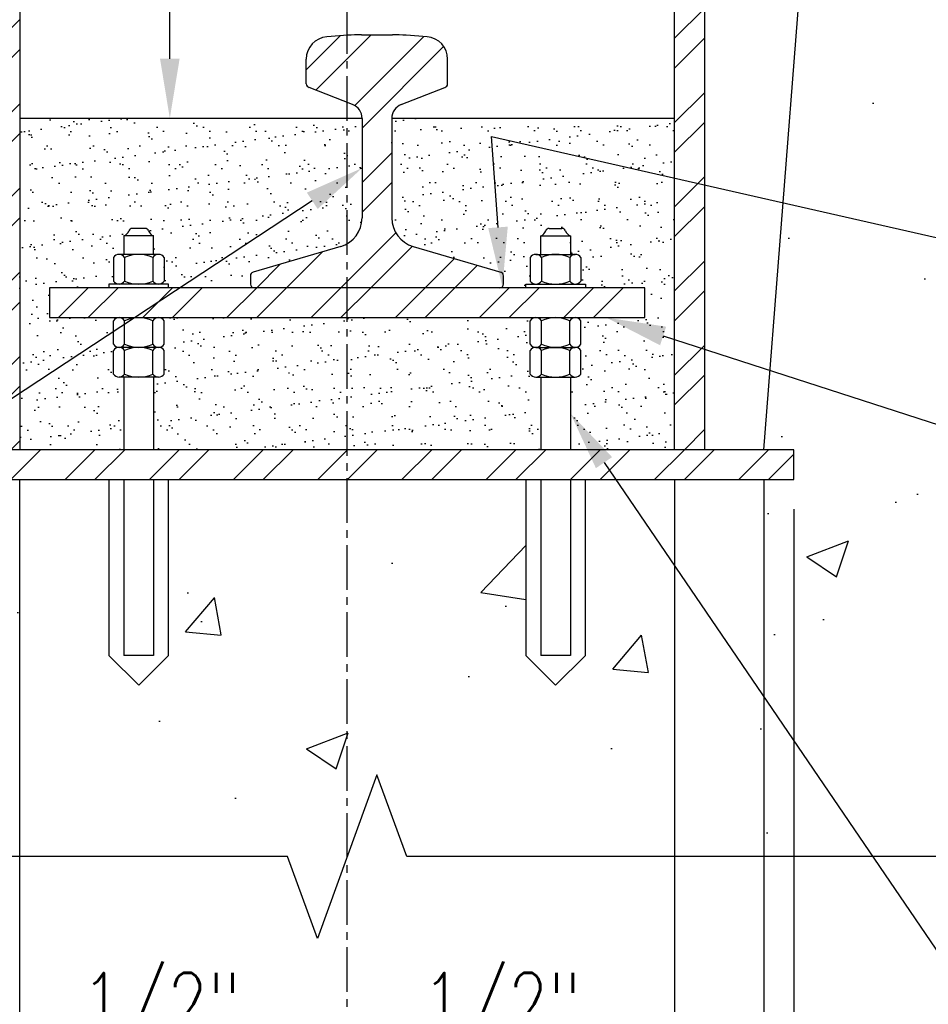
# Model space of a CAD drawing. Header units: inches. Extents: x -52 to 1110, y 0 to 128.
# Tile 10 of 38: x 208 to 223, y 86 to 102. Entities that reach past the tile are written whole.
import ezdxf
from ezdxf import colors
from ezdxf.entities.mleader import LeaderData, LeaderLine
from ezdxf.math import Vec2, Vec3

# ---------------------------------------------------------------- set-up
doc = ezdxf.new("R2010")
doc.units = ezdxf.units.IN
doc.header["$MEASUREMENT"] = 0
doc.linetypes.add('CENTER2', pattern=[1.125, 0.75, -0.125, 0.125, -0.125])
for name, color, linetype in [('A-WALL-PATT', 8, 'Continuous'), ('M-DETL-PATT', 1, 'Continuous'), ('S-ANNO-DIMS', 1, 'Continuous'), ('S-ANNO-NOTE', 2, 'Continuous'), ('S-ANNO-SYMB', 2, 'Continuous'), ('S-DETL-GENF', 3, 'Continuous'), ('S-DETL-LW10-_CL', 1, 'CENTER2'), ('S-DETL-MEDM', 33, 'Continuous'), ('S-DETL-THIN', 1, 'Continuous')]:
    doc.layers.add(name, color=color, linetype=linetype)
doc.styles.add('Annotative', font='romans.shx', dxfattribs={"width": 0.8, "height": 0.125})
doc.dimstyles.new('Annotative', dxfattribs={"dimscale": 0, "dimtxt": 0.125, "dimasz": 0.125, "dimexe": 0.18, "dimexo": 0.0625, "dimgap": 0.09, "dimtad": 1, "dimdec": 3, "dimzin": 3, "dimdsep": 46, "dimlunit": 4, "dimtxsty": 'Annotative', "dimcen": 0.09, "dimclrt": 2, "dimazin": 2, "dimtfac": 1, "dimtdec": 3, "dimtmove": 1, "dimatfit": 0, "dimfxl": 1, "dimtfill": 1, "dimfrac": 2, "dimtolj": 1, "dimtzin": 0, "dimarcsym": 0})
pattern_1 = [(45, (0, -1e-14), (-0.7071068, 0.7071068), []), (45, (0, 0.5), (-0.7071068, 0.7071068), [])]

# ---------------------------------------------------------------- blocks, each defined once
blk = doc.blocks.new('*D70')
at = {"layer": 'Defpoints', "color": 0, "transparency": 16777216}
for p in [(205.48, 95.193), (204.98, 94.693), (205.48, 84.357)]:
    blk.add_point(p, dxfattribs=at)
at = {"layer": 'S-ANNO-DIMS', "color": 0, "lineweight": -2, "transparency": 16777216}
for p, q in [((205.48, 94.693), (205.48, 82.917)), ((204.98, 94.193), (204.98, 82.917)), ((203.98, 84.357), (202.98, 84.357)), ((204.98, 84.357), (205.48, 84.357)), ((204.98, 84.357), (205.48, 84.357)), ((212.761, 84.357), (205.48, 84.357)), ((206.48, 84.357), (207.48, 84.357))]:
    blk.add_line(p, q, dxfattribs=at)
at = {"layer": 'S-ANNO-DIMS', "color": 0, "transparency": 16777216}
for points in [[(203.98, 84.524), (203.98, 84.19), (204.98, 84.357)], [(206.48, 84.524), (206.48, 84.19), (205.48, 84.357)]]:
    blk.add_solid(points, dxfattribs=at)
at = {"layer": 'S-ANNO-DIMS', "color": 2, "lineweight": -3, "transparency": 16777216, "insert": (209.015, 86.41), "char_height": 1, "width": 3.46045, "attachment_point": 1, "line_spacing_factor": 0.983083, "style": 'Annotative'}
blk.add_mtext('\\A1;1/2"', dxfattribs=at)
blk = doc.blocks.new('*D44')
at = {"layer": 'Defpoints', "color": 0, "transparency": 16777216}
for p in [(207.98, 95.193), (204.98, 94.693), (207.98, 79.556)]:
    blk.add_point(p, dxfattribs=at)
at = {"layer": 'S-ANNO-DIMS', "color": 0, "lineweight": -2, "transparency": 16777216}
for p, q in [((207.98, 94.693), (207.98, 78.116)), ((204.98, 94.193), (204.98, 78.116)), ((203.98, 79.556), (202.98, 79.556)), ((204.98, 79.556), (207.98, 79.556)), ((208.98, 79.556), (209.98, 79.556))]:
    blk.add_line(p, q, dxfattribs=at)
at = {"layer": 'S-ANNO-DIMS', "color": 0, "transparency": 16777216}
for points in [[(203.98, 79.723), (203.98, 79.39), (204.98, 79.556)], [(208.98, 79.723), (208.98, 79.39), (207.98, 79.556)]]:
    blk.add_solid(points, dxfattribs=at)
at = {"layer": 'S-ANNO-DIMS', "color": 2, "lineweight": -3, "transparency": 16777216, "insert": (206.48, 80.872), "char_height": 1, "width": 1.55327, "attachment_point": 5, "style": 'Annotative'}
blk.add_mtext('\\A1;3"', dxfattribs=at)
blk = doc.blocks.new('*D45')
at = {"layer": 'Defpoints', "color": 0, "transparency": 16777216}
for p in [(207.98, 95.193), (218.98, 95.193), (218.98, 79.556)]:
    blk.add_point(p, dxfattribs=at)
at = {"layer": 'S-ANNO-DIMS', "color": 0, "lineweight": -2, "transparency": 16777216}
for p, q in [((207.98, 94.693), (207.98, 78.116)), ((218.98, 94.693), (218.98, 78.116)), ((208.98, 79.556), (217.98, 79.556))]:
    blk.add_line(p, q, dxfattribs=at)
at = {"layer": 'S-ANNO-DIMS', "color": 0, "transparency": 16777216}
for points in [[(208.98, 79.723), (208.98, 79.39), (207.98, 79.556)], [(217.98, 79.723), (217.98, 79.39), (218.98, 79.556)]]:
    blk.add_solid(points, dxfattribs=at)
at = {"layer": 'S-ANNO-DIMS', "color": 2, "lineweight": -3, "transparency": 16777216, "insert": (212.02, 80.872), "char_height": 1, "width": 2.45771, "attachment_point": 5, "style": 'Annotative'}
blk.add_mtext('\\A1;11"', dxfattribs=at)
blk = doc.blocks.new('*D46')
at = {"layer": 'Defpoints', "color": 0, "transparency": 16777216}
for p in [(204.98, 94.693), (220.98, 94.693), (220.98, 76.532)]:
    blk.add_point(p, dxfattribs=at)
at = {"layer": 'S-ANNO-DIMS', "color": 0, "lineweight": -2, "transparency": 16777216}
for p, q in [((204.98, 94.193), (204.98, 75.092)), ((220.98, 94.193), (220.98, 75.092)), ((205.98, 76.532), (219.98, 76.532))]:
    blk.add_line(p, q, dxfattribs=at)
at = {"layer": 'S-ANNO-DIMS', "color": 0, "transparency": 16777216}
for points in [[(205.98, 76.699), (205.98, 76.366), (204.98, 76.532)], [(219.98, 76.699), (219.98, 76.366), (220.98, 76.532)]]:
    blk.add_solid(points, dxfattribs=at)
at = {"layer": 'S-ANNO-DIMS', "color": 2, "lineweight": -3, "transparency": 16777216, "insert": (212.98, 77.848), "char_height": 1, "width": 4.10929, "attachment_point": 5, "style": 'Annotative'}
blk.add_mtext('\\A1;1\'-4"', dxfattribs=at)
blk = doc.blocks.new('*D47')
at = {"layer": 'Defpoints', "color": 0, "transparency": 16777216}
for p in [(220.48, 95.193), (220.98, 94.693), (220.98, 84.357)]:
    blk.add_point(p, dxfattribs=at)
at = {"layer": 'S-ANNO-DIMS', "color": 0, "lineweight": -2, "transparency": 16777216}
for p, q in [((220.48, 94.693), (220.48, 82.917)), ((220.98, 94.193), (220.98, 82.917)), ((219.48, 84.357), (218.48, 84.357)), ((220.48, 84.357), (220.98, 84.357)), ((221.98, 84.357), (222.98, 84.357))]:
    blk.add_line(p, q, dxfattribs=at)
at = {"layer": 'S-ANNO-DIMS', "color": 0, "transparency": 16777216}
for points in [[(219.48, 84.524), (219.48, 84.19), (220.48, 84.357)], [(221.98, 84.524), (221.98, 84.19), (220.98, 84.357)]]:
    blk.add_solid(points, dxfattribs=at)
at = {"layer": 'S-ANNO-DIMS', "color": 2, "lineweight": -3, "transparency": 16777216, "insert": (214.735, 86.41), "char_height": 1, "width": 3.46045, "attachment_point": 1, "line_spacing_factor": 0.983083, "style": 'Annotative'}
blk.add_mtext('\\A1;1/2"', dxfattribs=at)

msp = doc.modelspace()

# ---------------------------------------------------------------- hatches: boundary and pattern name
at = {"layer": 'A-WALL-PATT', "lineweight": -3}
h = msp.add_hatch(dxfattribs=at)
h.set_pattern_fill('AR-CONC', color=8, style=0)
h.set_pattern_definition([(50, (79.563, -1e-14), (7.1726, -0.62752), [0.75, -8.25]), (355, (79.563, -1e-14), (-1.3875, 7.52192), [0.6, -6.6]), (100.4514, (80.161, -0.052), (5.7851, 6.8944), [0.6374, -7.01142]), (46.184, (79.563, 2), (10.6724, -1.6552), [1.125, -12.375]), (96.6356, (80.452, 1.862), (9.3466, 9.7412), [0.9561, -10.51714]), (351.184, (79.563, 2), (9.3466, 9.7412), [0.9, -9.9]), (21, (80.563, 1.5), (5.96907, -4.02619), [0.75, -8.25]), (326, (80.563, 1.5), (2.43315, 7.2515), [0.6, -6.6]), (71.4514, (81.0605, 1.1645), (8.40222, 3.2253), [0.6374, -7.01142]), (37.5, (79.563, -1e-14), (0.1216, 3.32894), [0, -6.52, 0, -6.7, 0, -6.625]), (7.5, (79.563, -1e-14), (2.630695, 3.94412), [0, -3.82, 0, -6.37, 0, -2.525]), (327.5, (77.333, -1e-14), (5.338224, -0.22555), [0, -2.5, 0, -7.8, 0, -10.35]), (317.5, (76.333, -1e-14), (5.83186, 1.00105), [0, -3.25, 0, -5.18, 0, -7.35])])
edge = h.paths.add_edge_path()
edge.add_ellipse((226.04, 102.1786), major_axis=(2.4838, 2.6287), ratio=0.4467107, start_angle=-79.5048, end_angle=125.27281, ccw=False)
edge.add_ellipse((226.04, 102.1786), major_axis=(2.7526, 3.3451), ratio=0.3792874, start_angle=117.39363, end_angle=277.27298, ccw=False)
edge.add_line((223.647, 101.5665), (222.4518, 102.1739))
edge.add_line((222.4518, 102.1739), (221.1129, 103.1502))
edge.add_line((221.1129, 103.1502), (220.4804, 95.1926))
edge.add_line((220.4804, 95.1926), (220.9804, 95.1926))
edge.add_line((220.9804, 95.1926), (220.9804, 94.6926))
edge.add_line((220.9804, 94.6926), (217.4804, 94.6926))
edge.add_line((217.4804, 94.6926), (217.4804, 91.7394))
edge.add_line((217.4804, 91.7394), (216.9804, 91.2394))
edge.add_line((216.9804, 91.2394), (216.4804, 91.7394))
edge.add_line((216.4804, 91.7394), (216.4804, 94.6926))
edge.add_line((216.4804, 94.6926), (210.4804, 94.6926))
edge.add_line((210.4804, 94.6926), (210.4804, 91.7394))
edge.add_line((210.4804, 91.7394), (209.9804, 91.2394))
edge.add_line((209.9804, 91.2394), (209.4804, 91.7394))
edge.add_line((209.4804, 91.7394), (209.4804, 94.6926))
edge.add_line((209.4804, 94.6926), (204.9804, 94.6926))
edge.add_line((204.9804, 94.6926), (204.9804, 95.1926))
edge.add_line((204.9804, 95.1926), (205.4804, 95.1926))
edge.add_line((205.4804, 95.1926), (200.9804, 102.9868))
edge.add_line((200.9804, 102.9868), (200.9804, 107.4348))
edge.add_line((200.9804, 107.4348), (200.4804, 107.4348))
edge.add_line((200.4804, 107.4348), (200.4804, 109.435))
edge.add_line((200.4804, 109.435), (195.4804, 109.435))
edge.add_line((195.4804, 109.435), (195.4804, 99.9609))
edge.add_line((195.4804, 99.9609), (194.1067, 99.4609))
edge.add_line((194.1067, 99.4609), (196.8542, 98.4609))
edge.add_line((196.8542, 98.4609), (195.4804, 97.9609))
edge.add_line((195.4804, 97.9609), (195.4804, 88.362))
edge.add_line((195.4804, 88.362), (212.4804, 88.362))
edge.add_line((212.4804, 88.362), (212.9804, 86.9883))
edge.add_line((212.9804, 86.9883), (213.9804, 89.7357))
edge.add_line((213.9804, 89.7357), (214.4804, 88.362))
edge.add_line((214.4804, 88.362), (231.4804, 88.362))
edge.add_line((231.4804, 88.362), (231.4804, 103.5878))
edge.add_line((231.4804, 103.5878), (232.8542, 104.0878))
edge.add_line((232.8542, 104.0878), (230.1067, 105.0878))
edge.add_line((230.1067, 105.0878), (231.4804, 105.5878))
edge.add_line((231.4804, 105.5878), (231.4804, 109.4098))
edge.add_line((231.4804, 109.4098), (221.9804, 109.4098))
edge.add_line((221.9804, 109.4098), (221.9804, 107.5348))
edge.add_line((221.9804, 107.5348), (221.4614, 107.5348))
edge.add_line((221.4614, 107.5348), (221.1129, 103.1502))
edge.add_line((221.1129, 103.1502), (222.4518, 102.1739))
edge.add_line((222.4518, 102.1739), (223.647, 101.5665))
h.paths.add_polyline_path([(231.4804, 124.1682), (227.7304, 124.1682), (227.2304, 125.5419), (226.2304, 122.7944), (225.7304, 124.1682), (221.9804, 124.1682), (221.9804, 109.4098), (231.4804, 109.4098)])
at = {"layer": 'M-DETL-PATT', "lineweight": -3}
h = msp.add_hatch(dxfattribs=at)
h.set_pattern_fill('STEEL', color=8, scale=8, style=0)
h.set_pattern_definition(pattern_1)
h.paths.add_polyline_path([(218.9804, 95.1926), (219.4804, 95.1926), (219.4804, 107.7848), (218.9804, 107.7848)])
h = msp.add_hatch(dxfattribs=at)
h.set_pattern_fill('STEEL', color=8, scale=8, style=0)
h.set_pattern_definition(pattern_1)
h.paths.add_polyline_path([(207.4804, 95.1926), (207.9804, 95.1926), (207.9804, 107.6848), (207.4804, 107.6848)])
h = msp.add_hatch(dxfattribs=at)
h.set_pattern_fill('STEEL', color=8, scale=8, style=0)
h.set_pattern_definition(pattern_1)
h.paths.add_polyline_path([(211.9179, 97.9098), (216.0591, 97.9119), (216.0742, 97.9182), (216.0871, 97.9281), (216.0971, 97.9411), (216.1033, 97.9561), (216.1054, 97.9723), (216.1034, 98.1289), (216.0974, 98.1438), (216.0878, 98.1566), (216.0752, 98.1666), (216.0606, 98.173), (214.5894, 98.6057), (214.4721, 98.6573), (214.3718, 98.737), (214.295, 98.8396), (214.2469, 98.9583), (214.2304, 99.0854), (214.2304, 100.7559), (214.2376, 100.8152), (214.2586, 100.8711), (214.2922, 100.9205), (214.3366, 100.9604), (214.3892, 100.9887), (215.1439, 101.2862), (215.1616, 101.3081), (215.1679, 101.3355), (215.1679, 101.7501), (215.1564, 101.8425), (215.1224, 101.9292), (215.0681, 102.0048), (214.9968, 102.0648), (214.913, 102.1053), (214.8217, 102.124), (214.3554, 102.1576), (214.2402, 102.1598), (213.6055, 102.1576), (213.4906, 102.151), (213.1392, 102.124), (213.0479, 102.1053), (212.9641, 102.0648), (212.8928, 102.0048), (212.8385, 101.9292), (212.8045, 101.8425), (212.7929, 101.7501), (212.7929, 101.3355), (212.7993, 101.3081), (212.817, 101.2862), (212.8426, 101.2744), (213.5716, 100.9887), (213.6243, 100.9604), (213.6686, 100.9205), (213.7023, 100.8711), (213.7233, 100.8152), (213.7304, 100.7559), (213.7304, 99.0854), (213.714, 98.9583), (213.6659, 98.8396), (213.5891, 98.737), (213.4888, 98.6573), (213.3715, 98.6057), (211.8856, 98.1666), (211.8731, 98.1566), (211.8635, 98.1438), (211.8575, 98.1289), (211.8554, 98.1131), (211.8576, 97.9561), (211.8638, 97.9411), (211.8737, 97.9281), (211.8867, 97.9182), (211.9018, 97.9119)])
at = {"layer": 'M-DETL-PATT'}
h = msp.add_hatch(dxfattribs=at)
h.set_pattern_fill('AR-SAND', color=256, scale=0.25)
h.paths.add_polyline_path([(214.2304, 100.7559), (214.2304, 99.0854, 0.3327064), (214.5894, 98.6057), (216.0606, 98.173, -0.3327064), (216.1054, 98.1131), (216.1054, 97.9723, -0.4142136), (216.0429, 97.9098), (216.4804, 97.9098), (216.4804, 97.9723), (216.6492, 97.9723, -0.2624759), (216.5554, 98.0252), (216.5554, 98.4195, -0.2624759), (216.6492, 98.4723), (216.7304, 98.4723), (216.7304, 98.7812, 0.2145883), (216.8154, 98.8682, -0.3149694), (216.8741, 98.9093), (217.0868, 98.9093, -0.3149694), (217.1455, 98.8682, 0.2145883), (217.2304, 98.7812), (217.2304, 98.4723), (217.3117, 98.4723, -0.2624759), (217.4054, 98.4195), (217.4054, 98.0252, -0.2624759), (217.3117, 97.9723), (217.4804, 97.9723), (217.4804, 97.9098), (218.4804, 97.9098), (218.4804, 97.4098), (217.3225, 97.4098, -0.2361752), (217.4054, 97.3575), (217.4054, 96.9632, -0.243849), (217.3194, 96.9106, -0.243849), (217.4054, 96.858), (217.4054, 96.4637, -0.2624759), (217.3117, 96.4109), (217.2304, 96.4109), (217.2304, 95.1926), (218.9804, 95.1926), (218.9804, 100.7559)])
h.paths.add_polyline_path([(210.3225, 97.4098, -0.2361752), (210.4054, 97.3575), (210.4054, 96.9632, -0.243849), (210.3194, 96.9106, -0.243849), (210.4054, 96.858), (210.4054, 96.4637, -0.2624759), (210.3117, 96.4109), (210.2304, 96.4109), (210.2304, 95.1926), (216.7304, 95.1926), (216.7304, 96.4109), (216.6492, 96.4109, -0.2624759), (216.5554, 96.4637), (216.5554, 96.858, -0.243849), (216.6415, 96.9106, -0.243849), (216.5554, 96.9632), (216.5554, 97.3575, -0.2361752), (216.6384, 97.4098)])
h.paths.add_polyline_path([(210.2304, 98.7812), (210.2304, 98.4723), (210.3117, 98.4723, -0.2624759), (210.4054, 98.4195), (210.4054, 98.0252, -0.2624759), (210.3117, 97.9723), (210.4804, 97.9723), (210.4804, 97.9098), (211.9179, 97.9098, -0.4142136), (211.8554, 97.9723), (211.8554, 98.1131, -0.3327064), (211.9003, 98.173), (213.3715, 98.6057, 0.3327064), (213.7304, 99.0854), (213.7304, 100.7559), (207.9804, 100.7559), (207.9804, 95.1926), (209.7304, 95.1926), (209.7304, 96.4109), (209.6492, 96.4109, -0.2624759), (209.5554, 96.4637), (209.5554, 96.858, -0.243849), (209.6415, 96.9106, -0.243849), (209.5554, 96.9632), (209.5554, 97.3575, -0.2361752), (209.6384, 97.4098), (208.4804, 97.4098), (208.4804, 97.9098), (209.4804, 97.9098), (209.4804, 97.9723), (209.6492, 97.9723, -0.2624759), (209.5554, 98.0252), (209.5554, 98.4195, -0.2624759), (209.6492, 98.4723), (209.7304, 98.4723), (209.7304, 98.7812, 0.2145883), (209.8154, 98.8682, -0.3149694), (209.8741, 98.9093), (210.0868, 98.9093, -0.3149694), (210.1455, 98.8682, 0.2145883)])
at = {"layer": 'M-DETL-PATT', "lineweight": -3}
h = msp.add_hatch(dxfattribs=at)
h.set_pattern_fill('STEEL', color=8, scale=8, style=0)
h.set_pattern_definition(pattern_1)
h.paths.add_polyline_path([(215.5429, 97.4098), (218.4804, 97.4098), (218.4804, 97.9098), (208.4804, 97.9098), (208.4804, 97.4098), (214.5894, 97.4098)])
h = msp.add_hatch(dxfattribs=at)
h.set_pattern_fill('STEEL', color=8, scale=8, style=0)
h.set_pattern_definition(pattern_1)
h.paths.add_polyline_path([(220.9804, 94.6926), (220.9804, 95.1926), (204.9804, 95.1926), (204.9804, 94.6926), (216.6264, 94.6926)])

# ---------------------------------------------------------------- linework, layer by layer
at = {"layer": 'S-ANNO-SYMB', "lineweight": -3}
msp.add_line((215.9017, 100.4484), (234.3483, 96.2717), dxfattribs=at)
at = {"layer": 'S-DETL-GENF', "lineweight": -3}
msp.add_lwpolyline([(232.9804, 88.362), (214.4804, 88.362), (213.9804, 89.7357), (212.9804, 86.9883), (212.4804, 88.362), (193.9804, 88.362)], dxfattribs=at)
at = {"layer": 'S-DETL-LW10-_CL'}
msp.add_line((213.4804, 74.8409), (213.4804, 121.9422), dxfattribs=at)
at = {"layer": 'S-DETL-MEDM', "lineweight": -3}
for p, q in [((218.9804, 95.1926), (218.9804, 107.7848)), ((219.4804, 107.7848), (219.4804, 95.1926)), ((220.4804, 95.1926), (221.4614, 107.7848)), ((207.9804, 107.6848), (207.9804, 95.1926)), ((213.7206, 102.1598), (214.2402, 102.1598)), ((213.4906, 102.151), (213.1392, 102.124)), ((214.8217, 102.124), (214.4703, 102.151)), ((212.7929, 101.3355), (212.7929, 101.7501)), ((215.1679, 101.3355), (215.1679, 101.7501)), ((213.5716, 100.9887), (212.8426, 101.2744)), ((214.3892, 100.9887), (215.1183, 101.2744)), ((213.7304, 100.7559), (207.9804, 100.7559)), ((213.7304, 100.7559), (213.7304, 99.0854)), ((218.9804, 100.7559), (214.2304, 100.7559)), ((214.2304, 100.7559), (214.2304, 99.0854)), ((210.0868, 98.9093), (209.8741, 98.9093)), ((216.8741, 98.9093), (217.0868, 98.9093)), ((210.2304, 98.7812), (209.7304, 98.7812)), ((209.7304, 98.7812), (209.7304, 98.4723)), ((210.2304, 98.4723), (210.2304, 98.7812)), ((216.7304, 98.4723), (216.7304, 98.7812)), ((216.7304, 98.7812), (217.2304, 98.7812)), ((217.2304, 98.7812), (217.2304, 98.4723)), ((213.3715, 98.6057), (211.9003, 98.173)), ((214.5894, 98.6057), (216.0606, 98.173)), ((209.5554, 98.4195), (209.5554, 98.0252)), ((210.3117, 98.4723), (209.6492, 98.4723)), ((209.7429, 98.4195), (209.7429, 98.0252)), ((210.2179, 98.4195), (210.2179, 98.0252)), ((210.4054, 98.4195), (210.4054, 98.0252)), ((216.5554, 98.4195), (216.5554, 98.0252)), ((216.6492, 98.4723), (217.3117, 98.4723)), ((216.7429, 98.4195), (216.7429, 98.0252)), ((217.2179, 98.4195), (217.2179, 98.0252)), ((217.4054, 98.4195), (217.4054, 98.0252)), ((211.8554, 98.1131), (211.8554, 97.9723)), ((216.1054, 97.9723), (216.1054, 98.1131)), ((218.4804, 97.9098), (208.4804, 97.9098)), ((208.4804, 97.9098), (208.4804, 97.4098)), ((210.4804, 97.9723), (209.4804, 97.9723)), ((209.4804, 97.9723), (209.4804, 97.9098)), ((210.4804, 97.9098), (210.4804, 97.9723)), ((216.4804, 97.9098), (216.4804, 97.9723)), ((216.4804, 97.9723), (217.4804, 97.9723)), ((217.4804, 97.9723), (217.4804, 97.9098)), ((218.4804, 97.4098), (218.4804, 97.9098)), ((208.4804, 97.4098), (218.4804, 97.4098)), ((209.5554, 96.9632), (209.5554, 97.3575)), ((209.7429, 96.9632), (209.7429, 97.3575)), ((210.2179, 96.9632), (210.2179, 97.3575)), ((210.4054, 96.9632), (210.4054, 97.3575)), ((216.5554, 96.9632), (216.5554, 97.3575)), ((216.7429, 96.9632), (216.7429, 97.3575)), ((217.2179, 96.9632), (217.2179, 97.3575)), ((217.4054, 96.9632), (217.4054, 97.3575)), ((210.3117, 96.9104), (209.6492, 96.9104)), ((216.6492, 96.9104), (217.3117, 96.9104)), ((209.5554, 96.4637), (209.5554, 96.858)), ((209.7429, 96.4637), (209.7429, 96.858)), ((210.2179, 96.4637), (210.2179, 96.858)), ((210.4054, 96.4637), (210.4054, 96.858)), ((216.5554, 96.4637), (216.5554, 96.858)), ((216.7429, 96.4637), (216.7429, 96.858)), ((217.2179, 96.4637), (217.2179, 96.858)), ((217.4054, 96.4637), (217.4054, 96.858)), ((210.3117, 96.4109), (209.6492, 96.4109)), ((209.7304, 96.4109), (209.7304, 95.1926)), ((210.2304, 96.4109), (210.2304, 95.1926)), ((216.6492, 96.4109), (217.3117, 96.4109)), ((216.7304, 96.4109), (216.7304, 95.1926)), ((217.2304, 96.4109), (217.2304, 95.1926)), ((220.9804, 95.1926), (204.9804, 95.1926)), ((220.9804, 94.6926), (220.9804, 95.1926)), ((204.9804, 94.6926), (220.9804, 94.6926)), ((209.7304, 94.6926), (209.7304, 91.7394)), ((210.2304, 94.6926), (210.2304, 91.7394)), ((216.7304, 94.6926), (216.7304, 91.7394)), ((217.2304, 94.6926), (217.2304, 91.7394)), ((210.2304, 91.7394), (209.7304, 91.7394)), ((217.2304, 91.7394), (216.7304, 91.7394))]:
    msp.add_line(p, q, dxfattribs=at)
for centre, radius, start, end in [((213.7206, 99.1598), 3, 90, 94.39871), ((214.2402, 99.1598), 3, 85.60129, 90), ((213.1679, 101.7501), 0.375, 94.39871, 180), ((214.7929, 101.7501), 0.375, 0, 85.60129), ((212.8554, 101.3355), 0.0625, 180, 258.11134), ((215.1054, 101.3355), 0.0625, 281.88866, 0), ((213.4804, 100.7559), 0.25, 0, 68.60231), ((214.4804, 100.7559), 0.25, 111.39769, 180), ((213.2304, 99.0854), 0.5, 286.38954, 0), ((214.7304, 99.0854), 0.5, 180, 253.61046), ((209.6761, 98.9191), 0.1482, 291.486, 339.93134), ((209.8741, 98.8468), 0.0625, 90, 159.93134), ((210.0868, 98.8468), 0.0625, 20.06866, 90), ((210.2847, 98.9191), 0.1482, 200.06866, 248.514), ((216.6761, 98.9191), 0.1482, 291.486, 339.93134), ((216.8741, 98.8468), 0.0625, 90, 159.93134), ((217.0868, 98.8468), 0.0625, 20.06866, 90), ((217.2847, 98.9191), 0.1482, 200.06866, 248.514), ((209.6492, 98.3627), 0.1096, 31.17195, 148.82805), ((209.9804, 97.9066), 0.5652, 65.15355, 114.84645), ((210.3117, 98.3627), 0.1096, 31.17195, 148.82805), ((216.6492, 98.3627), 0.1096, 31.17195, 148.82805), ((216.9804, 97.9066), 0.5652, 65.15355, 114.84645), ((217.3117, 98.3627), 0.1096, 31.17195, 148.82805), ((209.6492, 98.0819), 0.1096, 211.17195, 328.82805), ((209.9804, 98.5381), 0.5652, 245.15355, 294.84645), ((210.3117, 98.0819), 0.1096, 211.17195, 328.82805), ((211.9179, 98.1131), 0.0625, 106.38954, 180), ((216.0429, 98.1131), 0.0625, 0, 73.61046), ((216.6492, 98.0819), 0.1096, 211.17195, 328.82805), ((216.9804, 98.5381), 0.5652, 245.15355, 294.84645), ((217.3117, 98.0819), 0.1096, 211.17195, 328.82805), ((211.9179, 97.9723), 0.0625, 180, 270), ((216.0429, 97.9723), 0.0625, 270, 0), ((209.6492, 97.3008), 0.1096, 31.17195, 148.82805), ((209.9804, 96.8446), 0.5652, 65.15355, 114.84645), ((210.3117, 97.3008), 0.1096, 31.17195, 148.82805), ((216.6492, 97.3008), 0.1096, 31.17195, 148.82805), ((216.9804, 96.8446), 0.5652, 65.15355, 114.84645), ((217.3117, 97.3008), 0.1096, 31.17195, 148.82805), ((209.6492, 97.0199), 0.1096, 211.17195, 328.82805), ((209.6492, 96.8013), 0.1096, 31.17195, 148.82805), ((209.9804, 97.4761), 0.5652, 245.15355, 294.84645), ((209.9804, 96.3451), 0.5652, 65.15355, 114.84645), ((210.3117, 97.0199), 0.1096, 211.17195, 328.82805), ((210.3117, 96.8013), 0.1096, 31.17195, 148.82805), ((216.6492, 97.0199), 0.1096, 211.17195, 328.82805), ((216.6492, 96.8013), 0.1096, 31.17195, 148.82805), ((216.9804, 97.4761), 0.5652, 245.15355, 294.84645), ((216.9804, 96.3451), 0.5652, 65.15355, 114.84645), ((217.3117, 97.0199), 0.1096, 211.17195, 328.82805), ((217.3117, 96.8013), 0.1096, 31.17195, 148.82805), ((209.6492, 96.5205), 0.1096, 211.17195, 328.82805), ((209.9804, 96.9767), 0.5652, 245.15355, 294.84645), ((210.3117, 96.5205), 0.1096, 211.17195, 328.82805), ((216.6492, 96.5205), 0.1096, 211.17195, 328.82805), ((216.9804, 96.9767), 0.5652, 245.15355, 294.84645), ((217.3117, 96.5205), 0.1096, 211.17195, 328.82805)]:
    msp.add_arc(centre, radius, start, end, dxfattribs=at)
at = {"layer": 'S-DETL-THIN', "lineweight": -3}
for p, q in [((209.4804, 94.6926), (209.4804, 91.7394)), ((210.4804, 91.7394), (210.4804, 94.6926)), ((216.4804, 94.6926), (216.4804, 91.7394)), ((217.4804, 91.7394), (217.4804, 94.6926)), ((209.4804, 91.7394), (209.9804, 91.2394)), ((209.9804, 91.2394), (210.4804, 91.7394)), ((216.4804, 91.7394), (216.9804, 91.2394)), ((216.9804, 91.2394), (217.4804, 91.7394))]:
    msp.add_line(p, q, dxfattribs=at)

# ---------------------------------------------------------------- dimensions: what is measured, and where the dimension line sits
at = {"layer": 'S-ANNO-DIMS', "lineweight": -3}
for base, p1, p2, picture, middle in [((205.4804, 84.3571), (204.9804, 94.6926), (205.4804, 95.1926), '*D70', (210.7456, 84.3571)), ((207.9804, 79.5564), (204.9804, 94.6926), (207.9804, 95.1926), '*D44', (206.4804, 79.5564)), ((218.9804, 79.5564), (207.9804, 95.1926), (218.9804, 95.1926), '*D45', (212.0203, 79.5564)), ((220.9804, 84.3571), (220.4804, 95.1926), (220.9804, 94.6926), '*D47', (216.4652, 84.3571)), ((220.9804, 76.5323), (204.9804, 94.6926), (220.9804, 94.6926), '*D46', (212.9804, 76.5323))]:
    dim = msp.add_linear_dim(base=base, p1=p1, p2=p2, dimstyle='Annotative', override={"dimpost": '\\X', "dimtfill": 0}, dxfattribs=at)
    dim.commit()
    dim.dimension.update_dxf_attribs({"geometry": picture, "text_midpoint": middle, "dimtype": 160})

# ---------------------------------------------------------------- leaders
at = {"layer": 'S-ANNO-NOTE', "lineweight": -3}
ml = msp.add_multileader_mtext('Standard', dxfattribs=at)
ml.set_content('\\A1;GROUT FILL', color=256, style='Annotative')
ml.set_leader_properties(color=1, linetype='ByLayer', lineweight=-1)
ml.build(insert=Vec2(0, 0))
ml.multileader.update_dxf_attribs({"text_right_attachment_type": 3, "dogleg_length": 0.125, "arrow_head_size": 1, "scale": 8})
ctx = ml.context
ctx.base_point, ctx.scale, ctx.char_height, ctx.arrow_head_size, ctx.landing_gap_size, ctx.plane_origin = Vec3(211.5019, 104.6861), 8, 1, 1, 0.72, Vec3(198.6346, 132.3403)
ctx.right_attachment = 3
notes = []
notes.append((ctx, [(1, (1, 1, 0), (210.5019, 104.6861), (1, 0), 1, [(0, [(210.5019, 100.7559)], 0, [])])]))
ctx.mtext.insert, ctx.mtext.width, ctx.mtext.flow_direction = Vec3(212.2219, 105.1861), 3.788348, 5
ml = msp.add_multileader_mtext('Standard', dxfattribs=at)
ml.set_content('\\pxt3.2,6.4,9.6,12.8,16,19.2,22.4,25.6,28.8,32,35.2,38.4,41.6,44.8,48,51.2,54.4,57.6,60.8,64,67.2,70.4,73.6,76.8,80,83.2,86.4,89.6,92.8,96,99.2,102.4;{\\C256;ASCE 60# RAIL}', color=256, style='Annotative')
ml.set_leader_properties(color=1, lineweight=-1)
ml.build(insert=Vec2(0, 0))
ml.multileader.update_dxf_attribs({"text_right_attachment_type": 3, "dogleg_length": 0.125, "arrow_head_size": 1, "scale": 8})
ctx = ml.context
ctx.base_point, ctx.scale, ctx.char_height, ctx.arrow_head_size, ctx.landing_gap_size, ctx.plane_origin = Vec3(182.2269, 87.1052), 8, 1, 1, 0.72, Vec3(203.9048, 70.2391)
ctx.right_attachment = 3
notes.append((ctx, [(1, (1, 1, 0), (193.9241, 86.9147), (-1, 0), 1, [(0, [(213.7304, 99.9207)], 0, [])])]))
ctx.mtext.insert, ctx.mtext.width, ctx.mtext.flow_direction = Vec3(182.9469, 87.7719), 10.090878, 5
ml = msp.add_multileader_mtext('Standard', dxfattribs=at)
ml.set_content('\\A1;1/2" STL SOLE PL, CENTERED ON PLATE\\PSEE S-402 FOR REQUIRED SPACING', color=256, style='Annotative')
ml.set_leader_properties(color=1, linetype='ByLayer', lineweight=-1)
ml.build(insert=Vec2(0, 0))
ml.multileader.update_dxf_attribs({"text_right_attachment_type": 3, "dogleg_length": 0.125, "arrow_head_size": 1, "scale": 8})
ctx = ml.context
ctx.base_point, ctx.scale, ctx.char_height, ctx.arrow_head_size, ctx.landing_gap_size, ctx.plane_origin = Vec3(235.38, 92.0633), 8, 1, 1, 0.72, Vec3(268.4868, 91.6819)
ctx.right_attachment = 3
notes.append((ctx, [(1, (1, 1, 0), (234.38, 92.0633), (1, 0), 1, [(0, [(217.8354, 97.4098)], 0, [])])]))
ctx.mtext.insert, ctx.mtext.width, ctx.mtext.flow_direction = Vec3(236.1, 92.6109), 15.854904, 5
ml = msp.add_multileader_mtext('Standard', dxfattribs=at)
ml.set_content('\\pxt3.2,6.4,9.6,12.8,16,19.2,22.4,25.6,28.8,32,35.2,38.4,41.6,44.8,48,51.2,54.4,57.6,60.8,64,67.2,70.4,73.6,76.8,80,83.2,86.4,89.6,92.8,96,99.2,102.4;1/2" ∅ POST INSTALLED ANCHOR BOLT W/ 4" EMBED, EPOXIED INTO CONC (TYP OF FOUR)', color=256, style='Annotative')
ml.set_leader_properties(color=1, linetype='ByLayer', lineweight=-1)
ml.build(insert=Vec2(0, 0))
ml.multileader.update_dxf_attribs({"text_right_attachment_type": 3, "dogleg_length": 0.125, "arrow_head_size": 1, "scale": 8})
ctx = ml.context
ctx.base_point, ctx.scale, ctx.char_height, ctx.arrow_head_size, ctx.landing_gap_size, ctx.plane_origin = Vec3(226.4888, 83.6937), 8, 1, 1, 0.72, Vec3(253.7356, 67.418)
ctx.right_attachment = 3
notes.append((ctx, [(0, (1, 1, 0), (225.4888, 83.6937), (1, 0), 1, [(0, [(217.2304, 95.8018)], 0, [])])]))
ctx.mtext.insert, ctx.mtext.width, ctx.mtext.flow_direction = Vec3(227.2088, 84.3604), 30.242588, 5
at = {"layer": 'S-ANNO-SYMB', "lineweight": -3}
ml = msp.add_multileader_mtext('Standard', dxfattribs=at)
ml.set_content('', color=256, style='Annotative')
ml.set_leader_properties(color=256, linetype='ByLayer', lineweight=-1)
ml.build(insert=Vec2(0, 0))
ml.multileader.update_dxf_attribs({"has_dogleg": 0, "text_right_attachment_type": 3, "dogleg_length": 0.125, "arrow_head_size": 1, "scale": 8})
ctx = ml.context
ctx.base_point, ctx.scale, ctx.char_height, ctx.arrow_head_size, ctx.landing_gap_size, ctx.plane_origin = Vec3(215.9017, 100.4484), 8, 1, 1, 0.72, Vec3(216.0871, 97.9281)
ctx.right_attachment = 3
notes.append((ctx, [(1, (1, 1, 0), (214.9017, 100.4484), (1, 0), 1, [(0, [(216.0871, 97.9281)], 0, [])])]))
ctx.mtext.insert, ctx.mtext.flow_direction = Vec3(216.6217, 100.9484), 5
at = {"layer": 'S-ANNO-SYMB'}
ml = msp.add_multileader_mtext('Standard', dxfattribs=at)
ml.set_content('1/4', color=2, style='Annotative')
ml.set_leader_properties(color=1)
ml.build(insert=Vec2(0, 0))
ml.multileader.update_dxf_attribs({"text_right_attachment_type": 3, "dogleg_length": 0.125, "arrow_head_size": 0.5, "scale": 12})
ctx = ml.context
ctx.base_point, ctx.scale, ctx.char_height, ctx.arrow_head_size, ctx.landing_gap_size, ctx.plane_origin = Vec3(871.5365, 93.3683), 12, 0.5, 0.5, 0.375, Vec3(681.7818, -113.4467)
ctx.right_attachment = 3
notes.append((ctx, [(0, (0, 0, 0), (0, 0), (1, 0), 1, [])]))
ctx.mtext.insert, ctx.mtext.width, ctx.mtext.defined_height = Vec3(871.9115, 93.7017), 1.385541, 0.532
ml = msp.add_multileader_mtext('Standard', dxfattribs=at)
ml.set_content('TYP', color=2, style='Annotative')
ml.set_leader_properties(color=1)
ml.build(insert=Vec2(0, 0))
ml.multileader.update_dxf_attribs({"text_right_attachment_type": 3, "dogleg_length": 0.125, "arrow_head_size": 0.5, "scale": 12})
ctx = ml.context
ctx.base_point, ctx.scale, ctx.char_height, ctx.arrow_head_size, ctx.landing_gap_size, ctx.plane_origin = Vec3(874.8676, 92.8173), 12, 0.5, 0.5, 0.375, Vec3(685.1129, -114.0811)
ctx.right_attachment = 3
notes.append((ctx, [(0, (0, 0, 0), (0, 0), (1, 0), 1, [])]))
ctx.mtext.insert, ctx.mtext.width, ctx.mtext.defined_height = Vec3(875.2426, 93.0673), 1.385541, 0.532
ml = msp.add_multileader_mtext('Standard', dxfattribs=at)
ml.set_content('1/4', color=2, style='Annotative')
ml.set_leader_properties(color=1)
ml.build(insert=Vec2(0, 0))
ml.multileader.update_dxf_attribs({"text_right_attachment_type": 3, "dogleg_length": 0.125, "arrow_head_size": 0.5, "scale": 12})
ctx = ml.context
ctx.base_point, ctx.scale, ctx.char_height, ctx.arrow_head_size, ctx.landing_gap_size, ctx.plane_origin = Vec3(871.5365, 92.376), 12, 0.5, 0.5, 0.375, Vec3(681.7818, -114.439)
ctx.right_attachment = 3
notes.append((ctx, [(0, (0, 0, 0), (0, 0), (1, 0), 1, [])]))
ctx.mtext.insert, ctx.mtext.width, ctx.mtext.defined_height = Vec3(871.9115, 92.7093), 19.804755, 5.1735
for ctx, leaders in notes:
    for number, flags, end, landing, length, lines in leaders:
        leader = LeaderData()
        leader.index, (leader.has_last_leader_line, leader.has_dogleg_vector, leader.attachment_direction) = number, flags
        leader.last_leader_point, leader.dogleg_vector, leader.dogleg_length = Vec3(end), Vec3(landing), length
        for number, points, colour, breaks in lines:
            line = LeaderLine()
            line.index, line.vertices, line.color, line.breaks = number, Vec3.list(points), colors.encode_raw_color(colour), breaks
            leader.lines.append(line)
        ctx.leaders.append(leader)

doc.saveas('drawing.dxf')
